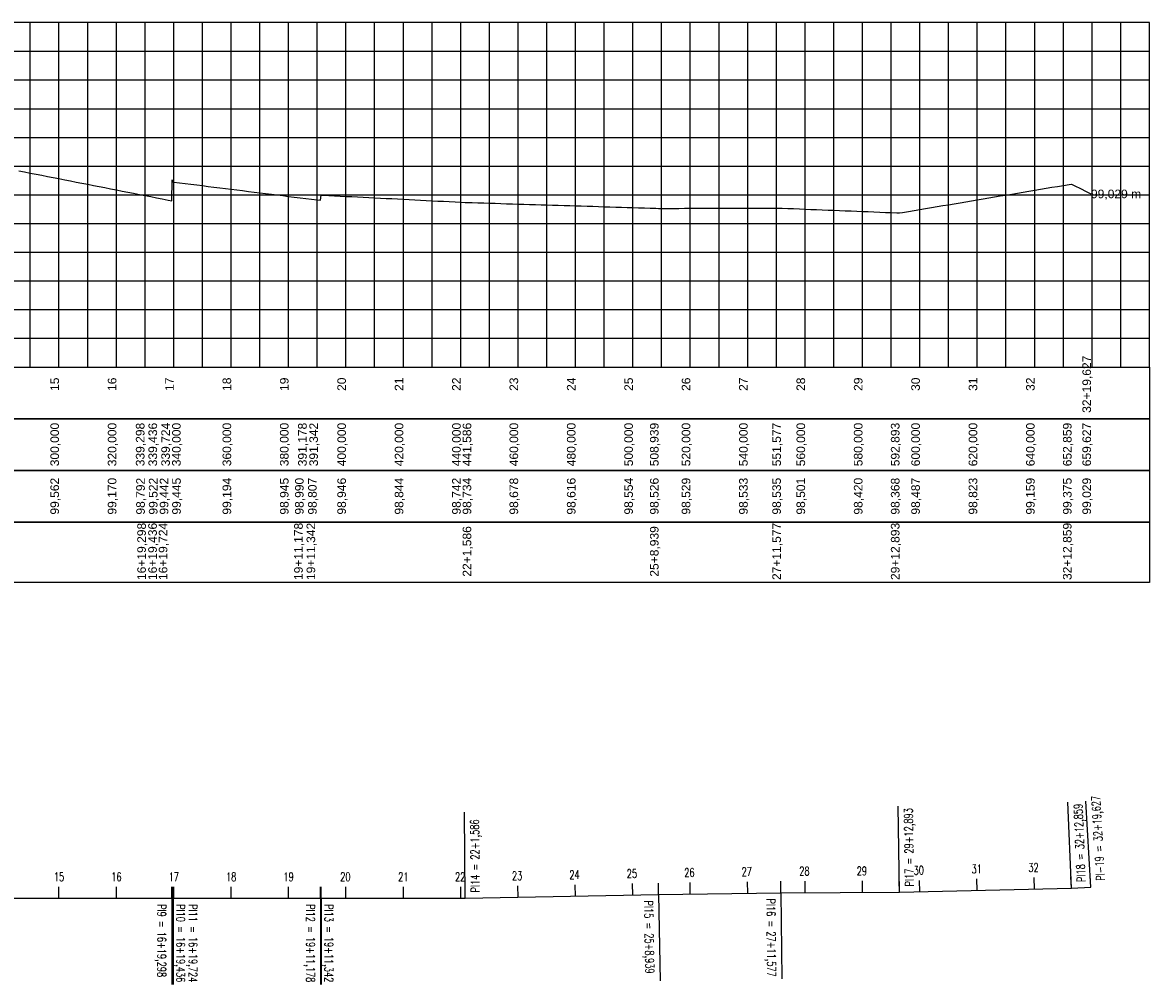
# Model space of a CAD drawing. Extents: x 4746 to 5515, y 9528 to 10240.
# Tile 4 of 4: x 5123 to 5515, y 9894 to 10229. Entities that reach past the tile are written whole.
import ezdxf
from ezdxf.enums import TextEntityAlignment as Align

# ---------------------------------------------------------------- set-up
doc = ezdxf.new("R2010")
doc.units = 0
doc.header["$MEASUREMENT"] = 0
doc.linetypes.add('CONTINUO', pattern=[0])
doc.layers.get('0').update_dxf_attribs({"linetype": 'CONTINUOUS'})
doc.styles.add('$PF_GREIDE', font='ARIAL.TTF')
doc.styles.add('SIMPLEX', font='simplex', dxfattribs={"height": 0.2})

msp = doc.modelspace()

# ---------------------------------------------------------------- linework, layer by layer
at = {"color": 30}
for p, q in [((5125.32, 10109.23), (5125.32, 10229.23)), ((5145.32, 10109.23), (5145.32, 10229.23)), ((5155.32, 10109.23), (5155.32, 10229.23)), ((5165.32, 10109.23), (5165.32, 10229.23)), ((5175.32, 10109.23), (5175.32, 10229.23)), ((5195.32, 10109.23), (5195.32, 10229.23)), ((5205.32, 10109.23), (5205.32, 10229.23)), ((5215.32, 10109.23), (5215.32, 10229.23)), ((5225.32, 10109.23), (5225.32, 10229.23)), ((5245.32, 10109.23), (5245.32, 10229.23)), ((5255.32, 10109.23), (5255.32, 10229.23)), ((5265.32, 10109.23), (5265.32, 10229.23)), ((5275.32, 10109.23), (5275.32, 10229.23)), ((5295.32, 10109.23), (5295.32, 10229.23)), ((5305.32, 10109.23), (5305.32, 10229.23)), ((5315.32, 10109.23), (5315.32, 10229.23)), ((5325.32, 10109.23), (5325.32, 10229.23)), ((5345.32, 10109.23), (5345.32, 10229.23)), ((5355.32, 10109.23), (5355.32, 10229.23)), ((5365.32, 10109.23), (5365.32, 10229.23)), ((5375.32, 10109.23), (5375.32, 10229.23)), ((5395.32, 10109.23), (5395.32, 10229.23)), ((5405.32, 10109.23), (5405.32, 10229.23)), ((5415.32, 10109.23), (5415.32, 10229.23)), ((5425.32, 10109.23), (5425.32, 10229.23)), ((5445.32, 10109.23), (5445.32, 10229.23)), ((5455.32, 10109.23), (5455.32, 10229.23)), ((5465.32, 10109.23), (5465.32, 10229.23)), ((5475.32, 10109.23), (5475.32, 10229.23)), ((5495.32, 10109.23), (5495.32, 10229.23)), ((5505.32, 10109.23), (5505.32, 10229.23)), ((5515.32, 10109.23), (5515.32, 10229.23)), ((4785.32, 10219.23), (5515.32, 10219.23)), ((4785.32, 10199.23), (5515.32, 10199.23)), ((4785.32, 10189.23), (5515.32, 10189.23)), ((4785.32, 10179.23), (5515.32, 10179.23)), ((4785.32, 10169.23), (5515.32, 10169.23)), ((4785.32, 10149.23), (5515.32, 10149.23)), ((4785.32, 10139.23), (5515.32, 10139.23)), ((4785.32, 10129.23), (5515.32, 10129.23)), ((4785.32, 10119.23), (5515.32, 10119.23))]:
    msp.add_line(p, q, dxfattribs=at)
at = {"color": 36}
for p, q in [((5135.32, 10109.23), (5135.32, 10229.23)), ((5185.32, 10109.23), (5185.32, 10229.23)), ((5235.32, 10109.23), (5235.32, 10229.23)), ((5285.32, 10109.23), (5285.32, 10229.23)), ((5335.32, 10109.23), (5335.32, 10229.23)), ((5385.32, 10109.23), (5385.32, 10229.23)), ((5435.32, 10109.23), (5435.32, 10229.23)), ((5485.32, 10109.23), (5485.32, 10229.23)), ((5515.32, 10109.23), (5515.32, 10229.23)), ((4785.32, 10209.23), (5515.32, 10209.23)), ((4785.32, 10159.23), (5515.32, 10159.23))]:
    msp.add_line(p, q, dxfattribs=at)
at = {"color": 36, "linetype": 'CONTINUOUS'}
for p, q in [((4785.32, 10055.23), (5515.32, 10055.23)), ((5515.32, 10055.23), (5515.32, 10034.14)), ((5515.32, 10034.14), (4785.32, 10034.14))]:
    msp.add_line(p, q, dxfattribs=at)
for points in [[(4785.32, 10109.23), (5515.32, 10109.23), (5515.32, 10229.23), (4785.32, 10229.23)], [(4785.32, 10109.23), (5515.32, 10109.23), (5515.32, 10091.23), (4785.32, 10091.23)], [(4785.32, 10091.23), (5515.32, 10091.23), (5515.32, 10073.23), (4785.32, 10073.23)], [(4785.32, 10073.23), (5515.32, 10073.23), (5515.32, 10055.23), (4785.32, 10055.23)]]:
    msp.add_lwpolyline(points, close=True, dxfattribs=at)
at = {"color": 5, "linetype": 'CONTINUOUS'}
msp.add_lwpolyline([(5121.32, 10177.59), (5123.32, 10177.2), (5125.32, 10176.81), (5127.32, 10176.42), (5129.32, 10176.03), (5131.32, 10175.64), (5133.32, 10175.24), (5135.32, 10174.85), (5137.32, 10174.46), (5139.32, 10174.07), (5141.32, 10173.68), (5143.32, 10173.28), (5145.32, 10172.89), (5147.32, 10172.5), (5149.32, 10172.11), (5151.32, 10171.72), (5153.32, 10171.32), (5155.32, 10170.93), (5157.32, 10170.54), (5159.32, 10170.15), (5161.32, 10169.76), (5163.32, 10169.37), (5165.32, 10168.97), (5167.32, 10168.58), (5169.32, 10168.19), (5171.32, 10167.8), (5173.32, 10167.41), (5174.62, 10167.15), (5174.76, 10174.46), (5175.05, 10173.68), (5175.32, 10173.65), (5177.32, 10173.4), (5179.32, 10173.15), (5181.32, 10172.9), (5183.32, 10172.66), (5185.32, 10172.41), (5187.32, 10172.16), (5189.32, 10171.91), (5191.32, 10171.66), (5193.32, 10171.42), (5195.32, 10171.17), (5197.32, 10170.92), (5199.32, 10170.67), (5201.32, 10170.42), (5203.32, 10170.18), (5205.32, 10169.93), (5207.32, 10169.68), (5209.32, 10169.43), (5211.32, 10169.18), (5213.32, 10168.94), (5215.32, 10168.69), (5217.32, 10168.44), (5219.32, 10168.19), (5221.32, 10167.94), (5223.32, 10167.7), (5225.32, 10167.45), (5226.5, 10167.3), (5226.66, 10169.13), (5227.32, 10169.1), (5229.32, 10168.99), (5231.32, 10168.89), (5233.32, 10168.79), (5235.32, 10168.69), (5237.32, 10168.59), (5239.32, 10168.49), (5241.32, 10168.38), (5243.32, 10168.28), (5245.32, 10168.18), (5247.32, 10168.08), (5249.32, 10167.98), (5251.32, 10167.88), (5253.32, 10167.77), (5255.32, 10167.67), (5257.32, 10167.57), (5259.32, 10167.47), (5261.32, 10167.37), (5263.32, 10167.27), (5265.32, 10167.17), (5267.32, 10167.06), (5269.32, 10166.96), (5271.32, 10166.86), (5273.32, 10166.76), (5275.32, 10166.66), (5276.91, 10166.58), (5277.32, 10166.56), (5279.32, 10166.5), (5281.32, 10166.44), (5283.32, 10166.38), (5285.32, 10166.32), (5287.32, 10166.26), (5289.32, 10166.19), (5291.32, 10166.13), (5293.32, 10166.07), (5295.32, 10166.01), (5297.32, 10165.95), (5299.32, 10165.88), (5301.32, 10165.82), (5303.32, 10165.76), (5305.32, 10165.7), (5307.32, 10165.64), (5309.32, 10165.58), (5311.32, 10165.51), (5313.32, 10165.45), (5315.32, 10165.39), (5317.32, 10165.33), (5319.32, 10165.27), (5321.32, 10165.21), (5323.32, 10165.14), (5325.32, 10165.08), (5327.32, 10165.02), (5329.32, 10164.96), (5331.32, 10164.9), (5333.32, 10164.83), (5335.32, 10164.77), (5337.32, 10164.71), (5339.32, 10164.65), (5341.32, 10164.59), (5343.32, 10164.53), (5344.26, 10164.5), (5345.32, 10164.5), (5347.32, 10164.5), (5349.32, 10164.51), (5351.32, 10164.51), (5353.32, 10164.52), (5355.32, 10164.52), (5357.32, 10164.52), (5359.32, 10164.53), (5361.32, 10164.53), (5363.32, 10164.54), (5365.32, 10164.54), (5367.32, 10164.54), (5369.32, 10164.55), (5371.32, 10164.55), (5373.32, 10164.56), (5375.32, 10164.56), (5377.32, 10164.56), (5379.32, 10164.57), (5381.32, 10164.57), (5383.32, 10164.58), (5385.32, 10164.58), (5386.9, 10164.58), (5387.32, 10164.57), (5389.32, 10164.49), (5391.32, 10164.4), (5393.32, 10164.32), (5395.32, 10164.24), (5397.32, 10164.16), (5399.32, 10164.08), (5401.32, 10164), (5403.32, 10163.92), (5405.32, 10163.84), (5407.32, 10163.76), (5409.32, 10163.68), (5411.32, 10163.59), (5413.32, 10163.51), (5415.32, 10163.43), (5417.32, 10163.35), (5419.32, 10163.27), (5421.32, 10163.19), (5423.32, 10163.11), (5425.32, 10163.03), (5427.32, 10162.95), (5428.22, 10162.91), (5429.32, 10163.1), (5431.32, 10163.43), (5433.32, 10163.77), (5435.32, 10164.1), (5437.32, 10164.44), (5439.32, 10164.78), (5441.32, 10165.11), (5443.32, 10165.45), (5445.32, 10165.78), (5447.32, 10166.12), (5449.32, 10166.46), (5451.32, 10166.79), (5453.32, 10167.13), (5455.32, 10167.46), (5457.32, 10167.8), (5459.32, 10168.13), (5461.32, 10168.47), (5463.32, 10168.81), (5465.32, 10169.14), (5467.32, 10169.48), (5469.32, 10169.81), (5471.32, 10170.15), (5473.32, 10170.49), (5475.32, 10170.82), (5477.32, 10171.16), (5479.32, 10171.49), (5481.32, 10171.83), (5483.32, 10172.17), (5485.32, 10172.5), (5487.32, 10172.84), (5488.18, 10172.98), (5489.32, 10172.4), (5491.32, 10171.38), (5493.32, 10170.36), (5494.95, 10169.53)], dxfattribs=at)
at = {"color": 1, "linetype": 'CONTINUO'}
for points in [[(5428.2, 9926.23, 0), (5427.79, 9956.23, 0)], [(5488.15, 9927.68, 0), (5486.91, 9957.65, 0)], [(5494.9, 9928.07, 0), (5493.15, 9958.02, 0)], [(5276.91, 9924.14, 0), (5276.62, 9954.14, 0)], [(5174.62, 9924.14, 0), (5174.62, 9894.14, 0)], [(5174.76, 9924.14, 0), (5174.76, 9894.14, 0)], [(5175.05, 9924.14, 0), (5175.05, 9894.14, 0)], [(5226.5, 9924.14, 0), (5226.5, 9894.14, 0)], [(5226.66, 9924.14, 0), (5226.66, 9894.14, 0)], [(5344.25, 9925.44, 0), (5344.77, 9895.45, 0)], [(5386.88, 9926.1, 0), (5387.16, 9896.11, 0)]]:
    msp.add_polyline3d(points, dxfattribs=at)
at = {"color": 3, "linetype": 'CONTINUO'}
for points in [[(5488.15, 9927.68, 0), (5487.98, 9931.67, 0)], [(5494.9, 9928.07, 0), (5494.67, 9932.07, 0)], [(5135.32, 9924.14, 0), (5135.32, 9928.14, 0)], [(5155.32, 9924.14, 0), (5155.32, 9928.14, 0)], [(5174.62, 9924.14, 0), (5174.62, 9928.14, 0)], [(5174.76, 9924.14, 0), (5174.76, 9928.14, 0)], [(5175.05, 9924.14, 0), (5175.05, 9928.14, 0)], [(5175.32, 9924.14, 0), (5175.32, 9928.14, 0)], [(5195.32, 9924.14, 0), (5195.32, 9928.14, 0)], [(5215.32, 9924.14, 0), (5215.32, 9928.14, 0)], [(5226.5, 9924.14, 0), (5226.5, 9928.14, 0)], [(5226.66, 9924.14, 0), (5226.66, 9928.14, 0)], [(5235.32, 9924.14, 0), (5235.32, 9928.14, 0)], [(5255.32, 9924.14, 0), (5255.32, 9928.14, 0)], [(5275.32, 9924.14, 0), (5275.32, 9928.14, 0)], [(5276.91, 9924.14, 0), (5276.87, 9928.14, 0)], [(5295.32, 9924.49, 0), (5295.24, 9928.49, 0)], [(5315.32, 9924.88, 0), (5315.24, 9928.88, 0)], [(5335.31, 9925.27, 0), (5335.23, 9929.27, 0)], [(5344.25, 9925.44, 0), (5344.18, 9929.44, 0)], [(5355.31, 9925.61, 0), (5355.25, 9929.61, 0)], [(5375.31, 9925.92, 0), (5375.24, 9929.92, 0)], [(5386.88, 9926.1, 0), (5386.84, 9930.1, 0)], [(5395.3, 9926.13, 0), (5395.29, 9930.13, 0)], [(5415.3, 9926.19, 0), (5415.29, 9930.19, 0)], [(5428.2, 9926.23, 0), (5428.14, 9930.23, 0)], [(5435.3, 9926.4, 0), (5435.21, 9930.4, 0)], [(5455.3, 9926.88, 0), (5455.2, 9930.88, 0)], [(5475.29, 9927.37, 0), (5475.19, 9931.37, 0)]]:
    msp.add_polyline3d(points, dxfattribs=at)
at = {"color": 7, "linetype": 'CONTINUO'}
msp.add_polyline3d([(4835.32, 9924.14, 0), (4878.13, 9924.14, 0), (4938.96, 9924.14, 0), (4989.26, 9924.14, 0), (5039.76, 9924.14, 0), (5049.58, 9924.14, 0), (5054.63, 9924.14, 0), (5061.2, 9924.14, 0), (5119.62, 9924.14, 0), (5174.62, 9924.14, 0), (5174.76, 9924.14, 0), (5175.05, 9924.14, 0), (5226.5, 9924.14, 0), (5226.66, 9924.14, 0), (5276.91, 9924.14, 0), (5344.25, 9925.44, 0), (5386.88, 9926.1, 0), (5428.2, 9926.23, 0), (5488.15, 9927.68, 0), (5494.9, 9928.07, 0)], dxfattribs=at)
at = {"color": 2, "linetype": 'CONTINUO'}
for points in [[(5428.2, 9926.23, 0), (5488.15, 9927.68, 0)], [(5488.15, 9927.68, 0), (5494.9, 9928.07, 0)], [(5119.62, 9924.14, 0), (5174.62, 9924.14, 0)], [(5174.62, 9924.14, 0), (5174.76, 9924.14, 0)], [(5174.76, 9924.14, 0), (5175.05, 9924.14, 0)], [(5175.05, 9924.14, 0), (5226.5, 9924.14, 0)], [(5226.5, 9924.14, 0), (5226.66, 9924.14, 0)], [(5226.66, 9924.14, 0), (5276.91, 9924.14, 0)], [(5276.91, 9924.14, 0), (5344.25, 9925.44, 0)], [(5344.25, 9925.44, 0), (5386.88, 9926.1, 0)], [(5386.88, 9926.1, 0), (5428.2, 9926.23, 0)]]:
    msp.add_polyline3d(points, dxfattribs=at)

# ---------------------------------------------------------------- texts
at = {"color": 7, "linetype": 'CONTINUOUS', "style": '$PF_GREIDE'}
msp.add_text('99,029 m', height=3, dxfattribs=at).set_placement((5494.95, 10168.03))
for s, p in [('32+19,627', (5494.95, 10103.23)), ('15', (5135.32, 10103.23)), ('16', (5155.32, 10103.23)), ('17', (5175.32, 10103.23)), ('18', (5195.32, 10103.23)), ('19', (5215.32, 10103.23)), ('20', (5235.32, 10103.23)), ('21', (5255.32, 10103.23)), ('22', (5275.32, 10103.23)), ('23', (5295.32, 10103.23)), ('24', (5315.32, 10103.23)), ('25', (5335.32, 10103.23)), ('26', (5355.32, 10103.23)), ('27', (5375.32, 10103.23)), ('28', (5395.32, 10103.23)), ('29', (5415.32, 10103.23)), ('30', (5435.32, 10103.23)), ('31', (5455.32, 10103.23)), ('32', (5475.32, 10103.23)), ('300,000', (5135.32, 10082.23)), ('320,000', (5155.32, 10082.23)), ('339,298', (5165.11, 10082.23)), ('339,436', (5169.5, 10082.23)), ('339,724', (5173.97, 10082.23)), ('340,000', (5177.73, 10082.23)), ('360,000', (5195.32, 10082.23)), ('380,000', (5215.32, 10082.23)), ('391,178', (5221.65, 10082.23)), ('391,342', (5225.56, 10082.23)), ('400,000', (5235.32, 10082.23)), ('420,000', (5255.32, 10082.23)), ('440,000', (5275.32, 10082.23)), ('441,586', (5278.99, 10082.23)), ('460,000', (5295.32, 10082.23)), ('480,000', (5315.32, 10082.23)), ('500,000', (5335.32, 10082.23)), ('508,939', (5344.26, 10082.23)), ('520,000', (5355.32, 10082.23)), ('540,000', (5375.32, 10082.23)), ('551,577', (5386.9, 10082.23)), ('560,000', (5395.32, 10082.23)), ('580,000', (5415.32, 10082.23)), ('592,893', (5428.22, 10082.23)), ('600,000', (5435.32, 10082.23)), ('620,000', (5455.32, 10082.23)), ('640,000', (5475.32, 10082.23)), ('652,859', (5488.18, 10082.23)), ('659,627', (5494.95, 10082.23)), ('99,562', (5135.32, 10064.23)), ('99,170', (5155.32, 10064.23)), ('98,792', (5165.23, 10064.23)), ('99,522', (5169.65, 10064.23)), ('99,442', (5173.43, 10064.23)), ('99,445', (5177.76, 10064.23)), ('99,194', (5195.32, 10064.23)), ('98,945', (5215.32, 10064.23)), ('98,990', (5220.57, 10064.23)), ('98,807', (5225.12, 10064.23)), ('98,946', (5235.32, 10064.23)), ('98,844', (5255.32, 10064.23)), ('98,742', (5275.32, 10064.23)), ('98,734', (5278.99, 10064.23)), ('98,678', (5295.32, 10064.23)), ('98,616', (5315.32, 10064.23)), ('98,554', (5335.32, 10064.23)), ('98,526', (5344.26, 10064.23)), ('98,529', (5355.32, 10064.23)), ('98,533', (5375.32, 10064.23)), ('98,535', (5386.9, 10064.23)), ('98,501', (5395.32, 10064.23)), ('98,420', (5415.32, 10064.23)), ('98,368', (5428.22, 10064.23)), ('98,487', (5435.32, 10064.23)), ('98,823', (5455.32, 10064.23)), ('99,159', (5475.32, 10064.23)), ('99,375', (5488.18, 10064.23)), ('99,029', (5494.95, 10064.23)), ('16+19,298', (5165.6, 10044.99)), ('16+19,436', (5169.42, 10044.99)), ('16+19,724', (5173.08, 10044.99)), ('19+11,178', (5220.27, 10044.99)), ('19+11,342', (5224.59, 10044.99)), ('22+1,586', (5278.99, 10044.99)), ('25+8,939', (5344.26, 10044.99)), ('27+11,577', (5386.9, 10044.99)), ('29+12,893', (5428.22, 10044.99)), ('32+12,859', (5488.18, 10044.99))]:
    msp.add_text(s, height=3, rotation=90, dxfattribs=at).set_placement(p, align=Align.CENTER)
at = {"color": 7, "style": 'SIMPLEX', "width": 0.699986}
for s, rotation, p in [('PI18 = 32+12,859', 92.3635, (5493.06, 9929.88)), ('PI-19 = 32+19,627', 93.3412, (5499.78, 9930.36)), ('PI17 = 29+12,893', 90.7781, (5433.17, 9928.3)), ('PI14 = 22+1,586', 90.555, (5281.89, 9926.19)), ('30', 1.3857, (5433.16, 9932.35)), ('31', 1.3857, (5453.35, 9932.84)), ('32', 1.3857, (5473.15, 9933.32)), ('15', 360, (5133.52, 9930.14)), ('16', 360, (5153.52, 9930.14)), ('17', 360, (5173.52, 9930.14)), ('18', 360, (5193.52, 9930.14)), ('19', 360, (5213.52, 9930.14)), ('20', 360, (5233.32, 9930.14)), ('21', 360, (5253.52, 9930.14)), ('22', 360, (5273.32, 9930.14)), ('23', 1.11, (5293.2, 9930.45)), ('24', 1.11, (5313.2, 9930.84)), ('25', 1.11, (5333.2, 9931.23)), ('26', 0.8907, (5353.22, 9931.58)), ('27', 0.8907, (5373.21, 9931.89)), ('28', 0.1705, (5393.29, 9932.12)), ('29', 0.1705, (5413.29, 9932.18)), ('PI16 = 27+11,577', 270.5306, (5381.9, 9924.06)), ('PI9 = 16+19,298', 270, (5169.62, 9922.14)), ('PI10 = 16+19,436', 270, (5176.23, 9922.14)), ('PI11 = 16+19,724', 270, (5180.52, 9922.14)), ('PI12 = 19+11,178', 270, (5221.5, 9922.14)), ('PI13 = 19+11,342', 270, (5227.9, 9922.14)), ('PI15 = 25+8,939', 271.0004, (5339.28, 9923.36))]:
    msp.add_text(s, height=3, rotation=rotation, dxfattribs=at).set_placement(p)

doc.saveas('drawing.dxf')
